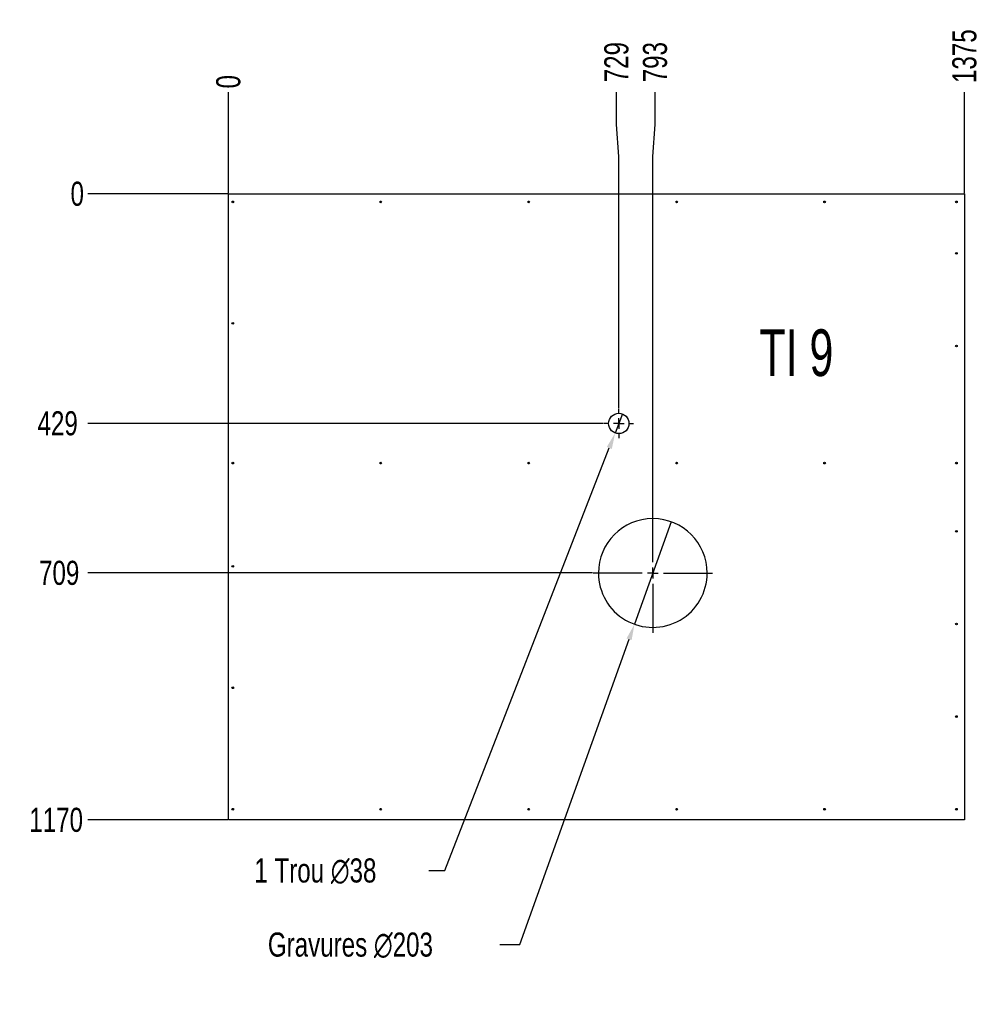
# Model space of a CAD drawing. Header units: millimetres. Extents: x 0 to 841, y 0 to 594.
# Tile 17 of 20: x 495 to 614, y 250 to 373. Entities that reach past the tile are written whole.
import ezdxf

# ---------------------------------------------------------------- set-up
doc = ezdxf.new("R2010")
doc.units = ezdxf.units.MM
doc.header["$PDSIZE"] = -1
doc.linetypes.add('CENTERX2', pattern=[20.32, 12.7, -2.54, 2.54, -2.54])
for name, color, linetype in [('COTES', 1, 'Continuous'), ('gravures', 9, 'Continuous'), ('NOTES', 6, 'Continuous'), ('TRAIT-MIXTES', 3, 'CENTERX2')]:
    doc.layers.add(name, color=color, linetype=linetype)
doc.layers.add('TRAIT-FORT', color=4, linetype='Continuous', lineweight=25)
doc.styles.add('SLDTEXTSTYLE0', font='TXT', dxfattribs={"width": 0.75})
doc.styles.add('SLDTEXTSTYLE5', font='TXT', dxfattribs={"width": 0.6875})
doc.dimstyles.new('SLDDIMSTYLE0', dxfattribs={"dimtxt": 3, "dimasz": 0.333333, "dimexe": 0, "dimexo": 0.0625, "dimgap": 0.75, "dimtad": 0, "dimtih": 1, "dimtoh": 1, "dimdec": 0, "dimlfac": 15, "dimrnd": 1e-09, "dimdsep": 46, "dimtxsty": 'SLDTEXTSTYLE0', "dimblk1": 'ORIGIN', "dimblk2": 'ORIGIN', "dimsah": 1, "dimcen": 0.09, "dimadec": 0, "dimazin": 2, "dimtfac": 1, "dimtdec": 0, "dimtofl": 0, "dimtmove": 0, "dimatfit": 3, "dimldrblk": 'ORIGIN', "dimfxl": 1, "dimfrac": 2, "dimtolj": 1, "dimtzin": 12, "dimarcsym": 0})
doc.dimstyles.new('SLDDIMSTYLE1', dxfattribs={"dimtxt": 3, "dimasz": 2, "dimexe": 0, "dimexo": 0.0625, "dimgap": 0.75, "dimtad": 0, "dimtih": 1, "dimtoh": 1, "dimdec": 0, "dimlfac": 15, "dimrnd": 1e-09, "dimzin": 12, "dimdsep": 46, "dimtxsty": 'SLDTEXTSTYLE0', "dimsah": 1, "dimcen": 0.09, "dimadec": 0, "dimazin": 3, "dimtfac": 1, "dimtdec": 0, "dimtofl": 0, "dimtmove": 0, "dimatfit": 3, "dimfxl": 1, "dimfrac": 2, "dimtolj": 1, "dimtzin": 12, "dimarcsym": 0})
doc.dimstyles.new('SLDDIMSTYLE2', dxfattribs={"dimtxt": 3, "dimasz": 2, "dimexe": 0, "dimexo": 0.0625, "dimgap": 0.75, "dimtad": 0, "dimtih": 1, "dimtoh": 1, "dimdec": 0, "dimlfac": 15, "dimrnd": 1e-09, "dimzin": 12, "dimdsep": 46, "dimtxsty": 'SLDTEXTSTYLE0', "dimblk1": 'NONE', "dimsah": 1, "dimcen": 0, "dimadec": 0, "dimazin": 3, "dimtfac": 1, "dimtdec": 0, "dimtmove": 0, "dimatfit": 3, "dimldrblk": 'NONE', "dimfxl": 1, "dimfrac": 2, "dimtolj": 1, "dimtzin": 12, "dimarcsym": 0})
doc.dimstyles.new('SLDDIMSTYLE3', dxfattribs={"dimtxt": 3, "dimasz": 2, "dimexe": 0, "dimexo": 0.0625, "dimgap": 0.75, "dimtad": 0, "dimtih": 1, "dimtoh": 1, "dimdec": 0, "dimlfac": 15, "dimrnd": 1e-09, "dimzin": 12, "dimdsep": 46, "dimtxsty": 'SLDTEXTSTYLE0', "dimblk1": 'NONE', "dimsah": 1, "dimcen": 0, "dimadec": 0, "dimazin": 3, "dimtfac": 1, "dimtdec": 0, "dimtmove": 0, "dimatfit": 3, "dimldrblk": 'NONE', "dimfxl": 1, "dimfrac": 2, "dimtolj": 1, "dimtzin": 12, "dimarcsym": 0})

# ---------------------------------------------------------------- blocks, each defined once
blk = doc.blocks.new('_D_207')
at = {"layer": 'COTES', "color": 0, "lineweight": -2, "transparency": 16777216}
blk.add_line((520.53, 351.1), (520.53, 363.69), dxfattribs=at)
at = {"layer": 'Defpoints', "color": 0, "transparency": 16777216}
for p in [(520.53, 363.69), (520.53, 351.03), (520.53, 351.03)]:
    blk.add_point(p, dxfattribs=at)
at = {"layer": 'COTES', "color": 0, "transparency": 16777216, "insert": (520.53, 365), "char_height": 3, "attachment_point": 5, "rotation": 90, "style": 'SLDTEXTSTYLE0'}
blk.add_mtext('\\A1;0', dxfattribs=at)
blk = doc.blocks.new('_ORIGIN')
at = {"color": 0, "linetype": 'ByBlock', "lineweight": -2}
blk.add_line((0, 0), (-1, 0), dxfattribs=at)
blk.add_circle((0, 0), 0.5, dxfattribs=at)
blk = doc.blocks.new('_D_208')
at = {"layer": 'COTES', "color": 0, "lineweight": -2, "transparency": 16777216}
for p, q in [((568.86, 359.69), (568.86, 363.69)), ((569.15, 355.69), (568.86, 359.69)), ((569.15, 324.32), (569.15, 355.69))]:
    blk.add_line(p, q, dxfattribs=at)
at = {"layer": 'Defpoints', "color": 0, "transparency": 16777216}
for p in [(568.86, 363.69), (520.53, 351.03), (569.15, 324.26)]:
    blk.add_point(p, dxfattribs=at)
at = {"layer": 'COTES', "color": 0, "transparency": 16777216, "insert": (568.86, 367.44), "char_height": 3, "attachment_point": 5, "rotation": 90, "style": 'SLDTEXTSTYLE0'}
blk.add_mtext('\\A1;729', dxfattribs=at)
blk = doc.blocks.new('_D_209')
at = {"layer": 'COTES', "color": 0, "lineweight": -2, "transparency": 16777216}
for p, q in [((573.67, 359.69), (573.67, 363.69)), ((573.38, 355.69), (573.67, 359.69)), ((573.38, 311.3), (573.38, 355.69))]:
    blk.add_line(p, q, dxfattribs=at)
at = {"layer": 'Defpoints', "color": 0, "transparency": 16777216}
for p in [(573.67, 363.69), (520.53, 351.03), (573.38, 311.24)]:
    blk.add_point(p, dxfattribs=at)
at = {"layer": 'COTES', "color": 0, "transparency": 16777216, "insert": (573.67, 367.44), "char_height": 3, "attachment_point": 5, "rotation": 90, "style": 'SLDTEXTSTYLE0'}
blk.add_mtext('\\A1;793', dxfattribs=at)
blk = doc.blocks.new('_D_210')
at = {"layer": 'COTES', "color": 0, "lineweight": -2, "transparency": 16777216}
blk.add_line((612.2, 351.1), (612.2, 363.69), dxfattribs=at)
at = {"layer": 'Defpoints', "color": 0, "transparency": 16777216}
for p in [(612.2, 363.69), (520.53, 351.03), (612.2, 351.03)]:
    blk.add_point(p, dxfattribs=at)
at = {"layer": 'COTES', "color": 0, "transparency": 16777216, "insert": (612.2, 368.19), "char_height": 3, "attachment_point": 5, "rotation": 90, "style": 'SLDTEXTSTYLE0'}
blk.add_mtext('\\A1;1375', dxfattribs=at)
blk = doc.blocks.new('_D_211')
at = {"layer": 'COTES', "color": 0, "lineweight": -2, "transparency": 16777216}
blk.add_line((520.47, 351.03), (503.01, 351.03), dxfattribs=at)
at = {"layer": 'Defpoints', "color": 0, "transparency": 16777216}
for p in [(503.01, 351.03), (520.53, 351.03), (520.53, 351.03)]:
    blk.add_point(p, dxfattribs=at)
at = {"layer": 'COTES', "color": 0, "transparency": 16777216, "insert": (501.7, 351.03), "char_height": 3, "attachment_point": 5, "style": 'SLDTEXTSTYLE0'}
blk.add_mtext('\\A1;0', dxfattribs=at)
blk = doc.blocks.new('_D_212')
at = {"layer": 'COTES', "color": 0, "lineweight": -2, "transparency": 16777216}
blk.add_line((567.25, 322.43), (503.01, 322.43), dxfattribs=at)
at = {"layer": 'Defpoints', "color": 0, "transparency": 16777216}
for p in [(520.53, 351.03), (503.01, 322.43), (567.32, 322.43)]:
    blk.add_point(p, dxfattribs=at)
at = {"layer": 'COTES', "color": 0, "transparency": 16777216, "insert": (499.26, 322.43), "char_height": 3, "attachment_point": 5, "style": 'SLDTEXTSTYLE0'}
blk.add_mtext('\\A1;429', dxfattribs=at)
blk = doc.blocks.new('_D_213')
at = {"layer": 'COTES', "color": 0, "lineweight": -2, "transparency": 16777216}
blk.add_line((565.88, 303.8), (503.01, 303.8), dxfattribs=at)
at = {"layer": 'Defpoints', "color": 0, "transparency": 16777216}
for p in [(520.53, 351.03), (503.01, 303.8), (565.94, 303.8)]:
    blk.add_point(p, dxfattribs=at)
at = {"layer": 'COTES', "color": 0, "transparency": 16777216, "insert": (499.45, 303.8), "char_height": 3, "attachment_point": 5, "style": 'SLDTEXTSTYLE0'}
blk.add_mtext('\\A1;709', dxfattribs=at)
blk = doc.blocks.new('_D_214')
at = {"layer": 'COTES', "color": 0, "lineweight": -2, "transparency": 16777216}
blk.add_line((520.47, 273.03), (503.01, 273.03), dxfattribs=at)
at = {"layer": 'Defpoints', "color": 0, "transparency": 16777216}
for p in [(520.53, 351.03), (503.01, 273.03), (520.53, 273.03)]:
    blk.add_point(p, dxfattribs=at)
at = {"layer": 'COTES', "color": 0, "transparency": 16777216, "insert": (499.07, 273.03), "char_height": 3, "attachment_point": 5, "style": 'SLDTEXTSTYLE0'}
blk.add_mtext('\\A1;1170', dxfattribs=at)
blk = doc.blocks.new('_D_215')
at = {"layer": 'COTES', "color": 0, "lineweight": -2, "transparency": 16777216}
for p, q in [((575.66, 310.18), (571.1, 297.42)), ((556.82, 257.51), (570.43, 295.54)), ((554.31, 257.51), (556.82, 257.51))]:
    blk.add_line(p, q, dxfattribs=at)
at = {"layer": 'COTES', "color": 0, "transparency": 16777216}
blk.add_solid([(570.11, 295.65), (570.74, 295.43), (571.1, 297.42)], dxfattribs=at)
at = {"layer": 'Defpoints', "color": 0, "transparency": 16777216}
for p in [(575.66, 310.18), (571.1, 297.42)]:
    blk.add_point(p, dxfattribs=at)
at = {"layer": 'COTES', "color": 0, "transparency": 16777216, "insert": (525.44, 259.01), "char_height": 3, "attachment_point": 1, "style": 'SLDTEXTSTYLE0'}
blk.add_mtext('\\A1;Gravures ∅203', dxfattribs=at)
blk = doc.blocks.new('_NONE')
blk = doc.blocks.new('_D_216')
at = {"layer": 'COTES', "color": 0, "lineweight": -2, "transparency": 16777216}
for p, q in [((569.61, 323.61), (568.69, 321.24)), ((547.5, 266.74), (567.96, 319.38)), ((545.5, 266.74), (547.5, 266.74))]:
    blk.add_line(p, q, dxfattribs=at)
at = {"layer": 'COTES', "color": 0, "transparency": 16777216}
blk.add_solid([(567.65, 319.5), (568.28, 319.26), (568.69, 321.24)], dxfattribs=at)
at = {"layer": 'Defpoints', "color": 0, "transparency": 16777216}
for p in [(569.61, 323.61), (568.69, 321.24)]:
    blk.add_point(p, dxfattribs=at)
at = {"layer": 'COTES', "color": 0, "transparency": 16777216, "insert": (523.75, 268.24), "char_height": 3, "attachment_point": 1, "style": 'SLDTEXTSTYLE0'}
blk.add_mtext('\\A1;1 Trou ∅38', dxfattribs=at)
blk = doc.blocks.new('SW_CENTERMARKSYMBOL_153')
at = {"layer": 'TRAIT-MIXTES', "color": 0}
for p, q in [((0, 1.33), (0, 7.44)), ((-1.33, 0), (-7.44, 0)), ((0, 0), (-0.67, 0)), ((0, 0), (0, 0.67)), ((0, 0), (0, -0.67)), ((0, 0), (0.67, 0)), ((1.33, 0), (7.44, 0)), ((0, -1.33), (0, -7.44))]:
    blk.add_line(p, q, dxfattribs=at)
blk = doc.blocks.new('SW_CENTERMARKSYMBOL_154')
at = {"layer": 'TRAIT-MIXTES', "color": 0}
for p, q in [((0, 1.33), (0, 1.83)), ((-1.33, 0), (-1.83, 0)), ((0, 0), (-0.67, 0)), ((0, 0), (0, 0.67)), ((0, 0), (0, -0.67)), ((0, 0), (0.67, 0)), ((1.33, 0), (1.83, 0)), ((0, -1.33), (0, -1.83))]:
    blk.add_line(p, q, dxfattribs=at)

msp = doc.modelspace()

# ---------------------------------------------------------------- linework, layer by layer
at = {"layer": 'gravures', "lineweight": 25}
for start, end in [(359.999834, 179.999834), (179.999686, 359.999983)]:
    msp.add_arc((573.3818, 303.799), 6.7731, start, end, dxfattribs=at)
at = {"layer": 'TRAIT-FORT', "lineweight": 25}
for p, q in [((520.5349, 351.0343), (612.2002, 351.0343)), ((520.5349, 273.035), (520.5349, 351.0343)), ((612.2002, 351.0343), (612.2002, 273.035)), ((612.2002, 273.035), (520.5349, 273.035))]:
    msp.add_line(p, q, dxfattribs=at)
for centre, radius in [((521.0676, 350.035), 0.1067), ((539.4942, 350.035), 0.1067), ((557.9209, 350.035), 0.1067), ((576.3476, 350.035), 0.1067), ((594.7742, 350.035), 0.1067), ((611.2009, 350.035), 0.1067), ((611.2009, 343.6183), 0.1067), ((521.0676, 334.9017), 0.1067), ((611.2009, 332.0767), 0.1067), ((569.1485, 322.4251), 1.2667), ((521.0676, 317.4945), 0.1067), ((539.4942, 317.4945), 0.1067), ((557.9209, 317.4945), 0.1067), ((576.3476, 317.4945), 0.1067), ((594.7742, 317.4945), 0.1067), ((611.2009, 317.4945), 0.1067), ((611.2009, 308.9933), 0.1067), ((521.0676, 304.635), 0.1067), ((611.2009, 297.4517), 0.1067), ((521.0676, 289.5017), 0.1067), ((611.2009, 285.91), 0.1067), ((521.0676, 274.3683), 0.1067), ((539.4942, 274.3683), 0.1067), ((557.9209, 274.3683), 0.1067), ((576.3476, 274.3683), 0.1067), ((594.7742, 274.3683), 0.1067), ((611.2009, 274.3683), 0.1067)]:
    msp.add_circle(centre, radius, dxfattribs=at)

# ---------------------------------------------------------------- block references
at = {"layer": 'TRAIT-MIXTES'}
for name, p in [('SW_CENTERMARKSYMBOL_154', (569.1485, 322.4251)), ('SW_CENTERMARKSYMBOL_153', (573.3818, 303.799))]:
    msp.add_blockref(name, p, dxfattribs=at)

# ---------------------------------------------------------------- texts
at = {"layer": 'NOTES', "insert": (586.6475, 334.1569), "char_height": 5.82083, "attachment_point": 1, "style": 'SLDTEXTSTYLE5'}
msp.add_mtext('TI 9', dxfattribs=at)

# ---------------------------------------------------------------- dimensions: what is measured, and where the dimension line sits
at = {"layer": 'COTES'}
for feature_location, offset, dtype, origin, dimstyle, picture, middle in [((612.2002, 351.0343), (0, 12.6543), 1, (520.5349, 351.0343), 'SLDDIMSTYLE1', '_D_210', (612.2002, 368.1886)), ((569.1485, 324.2584), (-0.2884, 39.4302), 1, (520.5349, 351.0343), 'SLDDIMSTYLE1', '_D_208', (568.8601, 367.4386)), ((573.3818, 311.2387), (0.2884, 52.4499), 1, (520.5349, 351.0343), 'SLDDIMSTYLE1', '_D_209', (573.6702, 367.4386)), ((520.534910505, 351.0343317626), (0, 12.6542780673), 1, (520.534910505, 351.0343317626), 'SLDDIMSTYLE0', '_D_207', (520.534910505, 365.0011098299)), ((520.534910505, 351.0343317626), (-17.5229324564, 0), 0, (520.534910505, 351.0343317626), 'SLDDIMSTYLE0', '_D_211', (501.6994780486, 351.0343317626)), ((520.5349, 273.035), (-17.5229, 0), 0, (520.5349, 351.0343), 'SLDDIMSTYLE1', '_D_214', (499.0745, 273.035)), ((567.3151, 322.4251), (-64.3031, 0), 0, (520.5349, 351.0343), 'SLDDIMSTYLE1', '_D_212', (499.262, 322.4251)), ((565.9421, 303.799), (-62.9301, 0), 0, (520.5349, 351.0343), 'SLDDIMSTYLE1', '_D_213', (499.4495, 303.799))]:
    dim = msp.add_ordinate_dim(feature_location=feature_location, offset=offset, dtype=dtype, origin=origin, dimstyle=dimstyle, dxfattribs=at)
    dim.commit()
    dim.dimension.update_dxf_attribs({"geometry": picture, "text_midpoint": middle})
for p1, p2, text, dimstyle, picture, middle in [((569.6074, 323.6057), (568.6895, 321.2445), '1 Trou <>', 'SLDDIMSTYLE2', '_D_216', (534.2531, 266.7401)), ((575.6637, 310.1761), (571.0999, 297.4219), 'Gravures <>', 'SLDDIMSTYLE3', '_D_215', (539.501, 257.5139))]:
    dim = msp.add_diameter_dim_2p(p1=p1, p2=p2, text=text, dimstyle=dimstyle, dxfattribs=at)
    dim.commit()
    dim.dimension.update_dxf_attribs({"geometry": picture, "text_midpoint": middle, "dimtype": 163})

doc.saveas('drawing.dxf')
